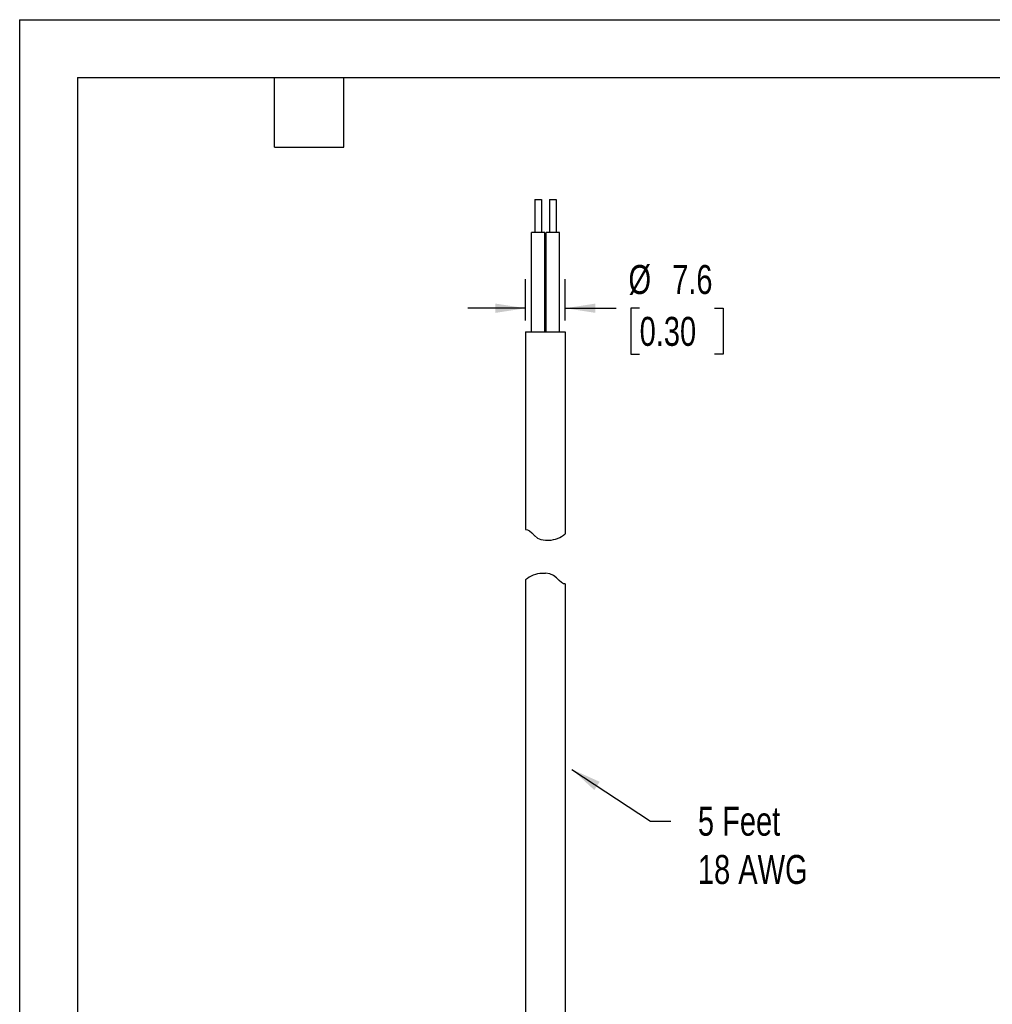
# Model space of a CAD drawing. Header units: millimetres. Extents: x 0 to 489, y 0 to 378.
# Tile 10 of 26: x 0 to 187, y 189 to 378. Entities that reach past the tile are written whole.
import ezdxf

# ---------------------------------------------------------------- set-up
doc = ezdxf.new("R2010")
doc.units = ezdxf.units.MM
doc.header["$LTSCALE"] = 1.75
doc.linetypes.add('CENTERX2', pattern=[20.32, 12.7, -2.54, 2.54, -2.54])
doc.layers.add('DIMENSIONS', color=140, linetype='Continuous', lineweight=25)
doc.layers.add('TEXT', color=140, linetype='Continuous', lineweight=25)
doc.styles.add('SLDTEXTSTYLE2', font='TXT', dxfattribs={"width": 0.75})
doc.dimstyles.new('SLDDIMSTYLE0', dxfattribs={"dimtxt": 5.55625, "dimasz": 5.7785, "dimexe": 0, "dimexo": 0.0625, "dimgap": 1.389063, "dimtad": 0, "dimtih": 1, "dimtoh": 1, "dimdec": 1, "dimrnd": 1e-09, "dimzin": 12, "dimdsep": 46, "dimtxsty": 'SLDTEXTSTYLE2', "dimsah": 1, "dimcen": 0.09, "dimadec": 0, "dimazin": 3, "dimtfac": 1, "dimtdec": 1, "dimtmove": 0, "dimatfit": 0, "dimfxl": 0, "dimfrac": 2, "dimtolj": 1, "dimtzin": 12, "dimarcsym": 0})
doc.dimstyles.new('SLDDIMSTYLE2', dxfattribs={"dimtxt": 0.18, "dimasz": 5.7785, "dimexe": 0, "dimexo": 0.0625, "dimgap": 0, "dimtad": 0, "dimtih": 1, "dimtoh": 1, "dimdec": 0, "dimrnd": 1e-09, "dimzin": 0, "dimdsep": 46, "dimtxsty": 'Standard', "dimsah": 1, "dimcen": 0.09, "dimadec": 0, "dimazin": 0, "dimtfac": 5.7785, "dimtdec": 0, "dimtofl": 0, "dimtmove": 0, "dimatfit": 3, "dimfxl": 0, "dimfrac": 2, "dimtolj": 1, "dimtzin": 0, "dimarcsym": 0})

# ---------------------------------------------------------------- blocks, each defined once
blk = doc.blocks.new('_D_3')
at = {"layer": 'DIMENSIONS'}
for p, q in [((97.12, 320.14), (97.12, 328.02)), ((104.74, 320.14), (104.74, 328.02)), ((97.12, 322.47), (86.01, 322.47)), ((104.74, 322.47), (114.5, 322.47)), ((119.01, 322.47), (117.32, 322.47)), ((117.32, 322.47), (117.32, 313.65)), ((133.38, 322.47), (135.07, 322.47)), ((135.07, 322.47), (135.07, 313.65)), ((117.32, 313.65), (119.01, 313.65)), ((135.07, 313.65), (133.38, 313.65))]:
    blk.add_line(p, q, dxfattribs=at)
for points in [[(97.12, 322.47), (91.34, 323.36), (91.34, 321.58)], [(104.74, 322.47), (110.52, 321.58), (110.52, 323.36)]]:
    blk.add_solid(points, dxfattribs=at)
at = {"layer": 'DIMENSIONS', "char_height": 5.556, "attachment_point": 1, "style": 'SLDTEXTSTYLE2'}
for s, insert in [('%%c', (116.87, 330.76)), ('7.6', (125.25, 330.76)), ('0.30', (119.01, 320.81))]:
    blk.add_mtext(s, dxfattribs=dict(at, insert=insert))

msp = doc.modelspace()

# ---------------------------------------------------------------- linework, layer by layer
at = {"color": 7, "linetype": 'Continuous'}
for q in [(0, 0), (488.95, 377.83)]:
    msp.add_line((0, 377.83), q, dxfattribs=at)
for p, q in [((98.9, 343.32), (98.9, 336.97)), ((98.9, 343.32), (100.17, 343.32)), ((100.17, 343.32), (100.17, 336.97)), ((101.69, 343.32), (101.69, 336.97)), ((101.69, 343.32), (102.96, 343.32)), ((102.96, 343.32), (102.96, 336.97)), ((98.27, 317.92), (98.27, 336.97)), ((100.81, 336.97), (98.27, 336.97)), ((100.81, 317.92), (100.81, 336.97)), ((101.06, 317.92), (101.06, 336.97)), ((103.6, 336.97), (101.06, 336.97)), ((103.6, 317.92), (103.6, 336.97)), ((97.12, 317.92), (97.12, 280.02)), ((97.12, 317.92), (104.74, 317.92)), ((104.74, 317.92), (104.74, 279.19)), ((100.92, 277.96), (101.6, 277.96)), ((97.12, 270.39), (97.12, 178.22)), ((100.27, 271.61), (100.94, 271.61)), ((104.74, 269.56), (104.74, 178.22))]:
    msp.add_line(p, q)
at = {"flags": 128}
for points in [[(97.12, 280.02), (97.21, 280.01), (97.46, 279.95), (97.86, 279.75), (98.33, 279.36), (98.57, 279.11), (98.69, 278.97), (98.78, 278.87), (98.8, 278.85), (98.81, 278.84), (99.39, 278.36), (100.07, 278.09), (100.92, 277.96)], [(104.74, 269.56), (104.66, 269.56), (104.4, 269.62), (104.01, 269.82), (103.54, 270.21), (103.3, 270.47), (103.17, 270.6), (103.09, 270.7), (103.06, 270.73), (103.06, 270.74), (102.47, 271.22), (101.79, 271.49), (100.94, 271.61)]]:
    msp.add_lwpolyline(points, dxfattribs=at)
for centre, start, end in [((101.37, 283.19), 272.4628, 310.1039), ((100.49, 266.38), 92.4628, 130.1039)]:
    msp.add_arc(centre, 5.23, start, end)
at = {"layer": 'TEXT'}
for p, q in [((11.11, 366.71), (477.84, 366.71)), ((11.11, 366.71), (11.11, 11.11)), ((48.89, 353.38), (48.89, 366.71)), ((62.23, 353.38), (62.23, 366.71)), ((48.89, 353.38), (62.23, 353.38))]:
    msp.add_line(p, q, dxfattribs=at)

# ---------------------------------------------------------------- texts
at = {"layer": 'TEXT', "linetype": 'CENTERX2', "lineweight": 18, "insert": (130.2, 226.83), "char_height": 5.5562, "attachment_point": 1, "style": 'SLDTEXTSTYLE2'}
msp.add_mtext('5 Feet^J18 AWG', dxfattribs=at)

# ---------------------------------------------------------------- dimensions: what is measured, and where the dimension line sits
at = {"layer": 'DIMENSIONS'}
dim = msp.add_linear_dim(base=(104.74, 322.47), p1=(97.12, 317.92), p2=(104.74, 317.92), text='%%c<>', dimstyle='SLDDIMSTYLE0', dxfattribs=at)
dim.commit()
dim.dimension.update_dxf_attribs({"geometry": '_D_3', "text_midpoint": (126.2, 322.47), "dimtype": 160})

# ---------------------------------------------------------------- leaders
at = {"layer": 'TEXT', "linetype": 'CENTERX2', "lineweight": 18}
msp.add_leader([(106, 234), (121.09, 224.04), (124.99, 224.04)], dimstyle='SLDDIMSTYLE2', dxfattribs=at)

doc.saveas('drawing.dxf')
